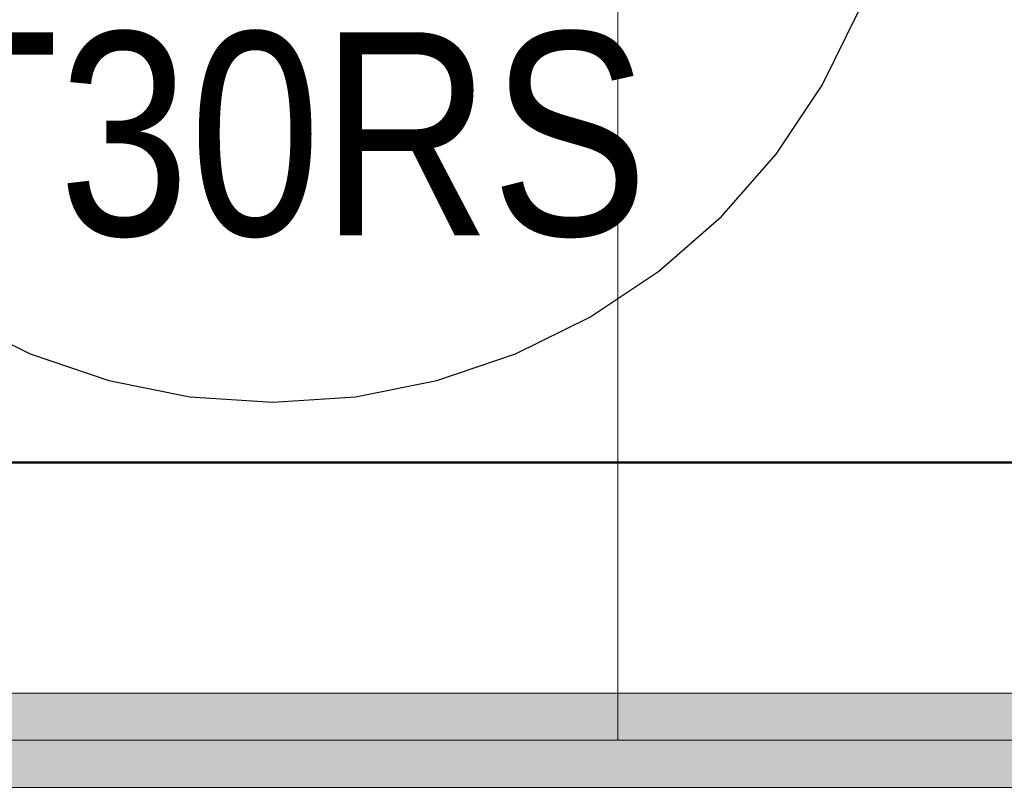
# Model space of a CAD drawing. Extents: x -223 to 557, y -138 to 606.
# Tile 129 of 256: x -18 to -5, y 139 to 148. Entities that reach past the tile are written whole.
import ezdxf
from ezdxf.lldxf.tags import DXFTag

# ---------------------------------------------------------------- set-up
doc = ezdxf.new("R2010")
doc.units = 0
doc.layers.get('0').update_dxf_attribs({"lineweight": 35})
for name, color, linetype, lineweight in [('0-Shading', 7, 'Continuous', 35), ('5_EG-BESTAND', 7, 'Continuous', 25), ('5_EG-TÜRSTEMPEL', 7, 'Continuous', 25)]:
    doc.layers.add(name, color=color, linetype=linetype, lineweight=lineweight)
for name, color, linetype, lineweight, true_color in [('H_Vorlauf_Beschriftung_OG', 1, 'Continuous', 18, 0xff0000), ('H_Vorlauf_OG', 1, 'Continuous', 18, 0xff0000), ('X_Geometrie-A07ALDUN1N', 3, 'Continuous', 50, 0x00ff00)]:
    doc.layers.add(name, color=color, linetype=linetype, lineweight=lineweight, true_color=true_color)
doc.styles.get("Standard").update_dxf_attribs({"font": 'arial.ttf'})
tags = doc.linetypes.add('PUNKT2_S9', pattern=[0.0005, 0, -0.0005]).pattern_tags.tags
tags[6:7] = [DXFTag(74, 4), DXFTag(75, 0), DXFTag(340, '0'), DXFTag(46, 1.0), DXFTag(50, 0.0), DXFTag(44, 0.0), DXFTag(45, 0.0)]
tags[4:5] = [DXFTag(74, 4), DXFTag(75, 0), DXFTag(340, '0'), DXFTag(46, 1.0), DXFTag(50, 0.0), DXFTag(44, 0.0), DXFTag(45, 0.0)]

# ---------------------------------------------------------------- blocks, each defined once
blk = doc.blocks.new('Shading-A07ALDT71N', base_point=(38.5, 56.16))
at = {"layer": '0-Shading', "color": 14, "true_color": 0xa00000}
for points in [[(-32.288, 139.656), (-3.064, 139.656), (-32.365, 139.733)], [(-3.064, 139.656), (-32.365, 139.733), (-3.764, 139.733)], [(-27.022, 138.573), (-3.764, 138.573), (-25.939, 138.651)], [(-3.764, 138.573), (-25.939, 138.651), (-3.064, 138.651)]]:
    blk.add_solid(points, dxfattribs=at)
at = {"layer": '0-Shading', "color": 12, "true_color": 0xd90000}
for points in [[(-30.611, 139.443), (-2.551, 139.443), (-30.824, 139.656)], [(-2.551, 139.443), (-30.824, 139.656), (-3.064, 139.656)], [(-25.939, 138.651), (-3.064, 138.651), (-25.147, 138.863)], [(-3.064, 138.651), (-25.147, 138.863), (-2.551, 138.863)]]:
    blk.add_solid(points, dxfattribs=at)
at = {"layer": '0-Shading', "color": 1, "true_color": 0xfa0000}
for points in [[(-24.857, 139.153), (-2.363, 139.153), (-25.147, 139.443)], [(-2.363, 139.153), (-25.147, 139.443), (-2.551, 139.443)], [(-25.147, 138.863), (-2.551, 138.863), (-24.857, 139.153)], [(-2.551, 138.863), (-24.857, 139.153), (-2.363, 139.153)]]:
    blk.add_solid(points, dxfattribs=at)
blk = doc.blocks.new('Referenz-A07ALDUO1N', base_point=(-167.675, -99.33))
at = {"layer": '5_EG-BESTAND', "color": 0, "linetype": 'PUNKT2_S9', "lineweight": 13, "ltscale": 0.13}
blk.add_line((13.435, 142.568), (-24.313, 142.568), dxfattribs=at)
at = {"layer": '5_EG-TÜRSTEMPEL', "color": 0, "lineweight": -2}
for p, q in [((-7.675, 147.209), (-7.223, 148.125)), ((-8.241, 146.361), (-7.675, 147.209)), ((-8.914, 145.594), (-8.241, 146.361)), ((-9.681, 144.921), (-8.914, 145.594)), ((-10.53, 144.354), (-9.681, 144.921)), ((-18.33, 144.354), (-17.415, 143.903)), ((-11.445, 143.903), (-10.53, 144.354)), ((-17.415, 143.903), (-16.448, 143.575)), ((-12.411, 143.575), (-11.445, 143.903)), ((-16.448, 143.575), (-15.448, 143.376)), ((-13.412, 143.376), (-12.411, 143.575)), ((-15.448, 143.376), (-14.43, 143.309)), ((-14.43, 143.309), (-13.412, 143.376))]:
    blk.add_line(p, q, dxfattribs=at)
at = {"layer": 'X_Geometrie-A07ALDUN1N', "color": 0, "linetype": 'Continuous', "ltscale": 0.5}
blk.add_line((-85.426, 142.568), (11.674, 142.568), dxfattribs=at)
at = {"layer": '5_EG-TÜRSTEMPEL', "color": 0, "lineweight": -2, "insert": (-18.835, 147.861), "char_height": 2.5, "attachment_point": 1}
blk.add_mtext('{\\W0.83;\\fArial;T30RS}', dxfattribs=at)
blk = doc.blocks.new('Rohr - 1703-A07ALE1I1N', base_point=(-34.571, 55.29))
at = {"color": 0, "linetype": 'ByBlock', "lineweight": -2, "ltscale": 0.18}
blk.add_line((-34.571, 139.153), (38.79, 139.153), dxfattribs=at)
blk = doc.blocks.new('Bauteilbeschriftung-A07ALE1K1N', base_point=(-30.289, 139.153))
at = {"color": 0, "linetype": 'ByBlock', "lineweight": -2, "ltscale": 0.18}
blk.add_line((-10.188, 154.837), (-10.188, 139.153), dxfattribs=at)
blk = doc.blocks.new('Geometrie-A07ALE481N', base_point=(-35.151, 54.71))
at = {"layer": 'H_Vorlauf_OG'}
for p, q in [((37.92, 139.733), (-33.701, 139.733)), ((-33.701, 138.573), (37.92, 138.573))]:
    blk.add_line(p, q, dxfattribs=at)

msp = doc.modelspace()

# ---------------------------------------------------------------- block references
at = {"color": 251, "lineweight": 25, "ltscale": 0.25, "true_color": 0x585858}
msp.add_blockref('Referenz-A07ALDUO1N', (-167.675, -99.33), dxfattribs=at)
msp.add_blockref('Shading-A07ALDT71N', (38.5, 56.16))
at = {"linetype": 'Continuous', "ltscale": 0.35}
msp.add_blockref('Geometrie-A07ALE481N', (-35.151, 54.71), dxfattribs=at)
at = {"layer": 'H_Vorlauf_Beschriftung_OG', "ltscale": 0.18}
msp.add_blockref('Bauteilbeschriftung-A07ALE1K1N', (-30.289, 139.153), dxfattribs=at)
at = {"layer": 'H_Vorlauf_OG', "ltscale": 0.18}
msp.add_blockref('Rohr - 1703-A07ALE1I1N', (-34.571, 55.29), dxfattribs=at)

doc.saveas('drawing.dxf')
